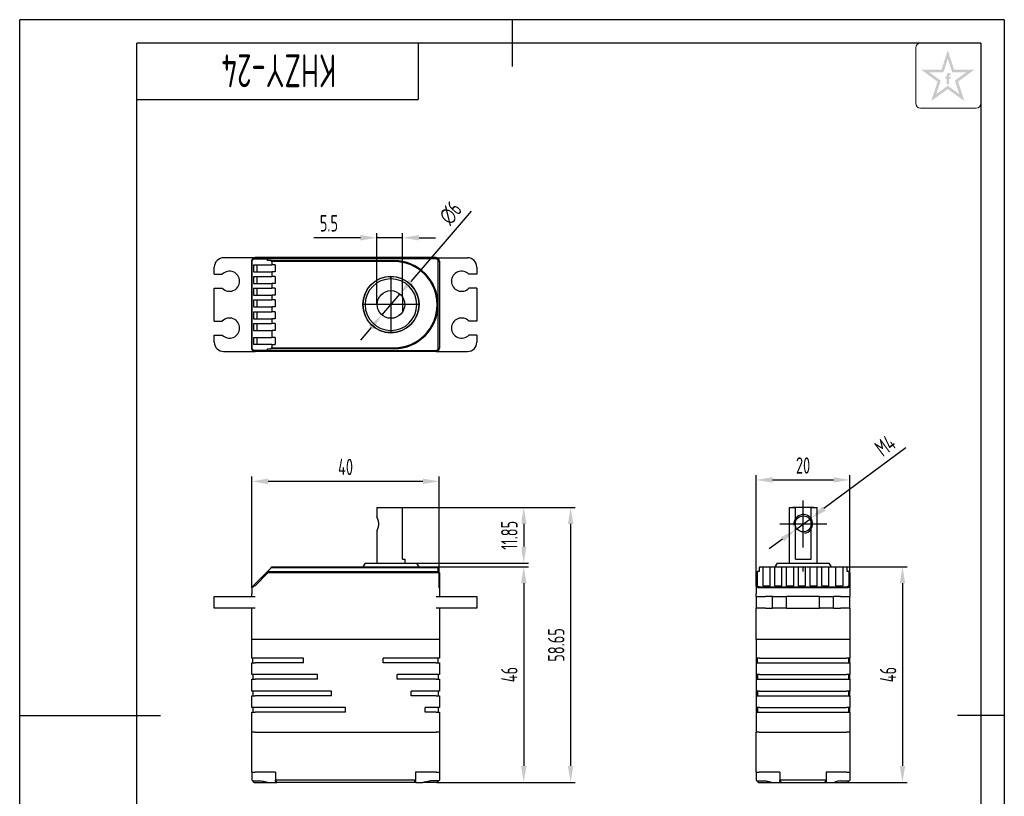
# Model space of a CAD drawing. Header units: inches. Extents: x -26 to 675, y -5 to 292.
# Tile 3 of 4: x -25 to 185, y 126 to 292. Entities that reach past the tile are written whole.
import ezdxf
from ezdxf.enums import TextEntityAlignment as Align

# ---------------------------------------------------------------- set-up
doc = ezdxf.new("R2010")
doc.units = ezdxf.units.IN
doc.header["$MEASUREMENT"] = 0
doc.linetypes.add('CENTER2', pattern=[28.575, 19.05, -3.175, 3.175, -3.175])
for name, color, linetype in [('1轮廓实线层', 7, 'Continuous'), ('2细线层', 4, 'Continuous'), ('3中心线层', 1, 'CENTER2'), ('6文字层', 3, 'Continuous'), ('7标注层', 4, 'Continuous'), ('图框层', 7, 'Continuous')]:
    doc.layers.add(name, color=color, linetype=linetype)
doc.styles.add('PC_TEXTSTYLE', font='ISOCP.SHX', dxfattribs={"width": 0.707, "bigfont": 'GBCBIG.SHX'})
doc.dimstyles.new('GB_DIAMETER', dxfattribs={"dimtxt": 3.5, "dimasz": 3.5, "dimexe": 1, "dimexo": 0, "dimgap": 1.5, "dimtad": 1, "dimjust": 4, "dimdsep": 46, "dimtxsty": 'PC_TEXTSTYLE', "dimcen": 0, "dimclrd": 256, "dimclrt": 3, "dimadec": 0, "dimazin": 2, "dimtp": 0.1, "dimtm": 0.1, "dimtfac": 0.71, "dimtdec": 3, "dimtmove": 0, "dimatfit": 2, "dimfxl": 1, "dimtfill": 1, "dimarcsym": 0})
doc.dimstyles.new('GB_LINEAR', dxfattribs={"dimtxt": 3.5, "dimasz": 3.5, "dimexe": 1, "dimexo": 0, "dimgap": 1.5, "dimtad": 1, "dimdsep": 46, "dimtxsty": 'PC_TEXTSTYLE', "dimcen": 0, "dimclrd": 256, "dimclrt": 3, "dimadec": 0, "dimazin": 2, "dimtp": 0.1, "dimtm": 0.1, "dimtfac": 0.71, "dimtdec": 3, "dimtmove": 0, "dimatfit": 3, "dimfxl": 1, "dimtfill": 1, "dimarcsym": 0})

# ---------------------------------------------------------------- blocks, each defined once
blk = doc.blocks.new('ZwmFrameMain_A4^_^无分区图框^_^portrait')
at = {"layer": '1轮廓实线层'}
for p, q in [((80, 292), (80, 282)), ((0, 0), (0, 287)), ((180, 287), (0, 287)), ((180, 287), (180, 0)), ((-25, 143.5), (5, 143.5)), ((185, 143.5), (175, 143.5)), ((80, -5), (80, 5)), ((0, 0), (180, 0))]:
    blk.add_line(p, q, dxfattribs=at)
at = {"layer": '2细线层'}
for p, q in [((-25, -5), (-25, 292)), ((185, 292), (-25, 292)), ((185, 292), (185, -5)), ((-25, -5), (185, -5))]:
    blk.add_line(p, q, dxfattribs=at)
blk = doc.blocks.new('ZwmFrameMain_图样代号')
at = {"layer": '2细线层', "linetype": 'Continuous'}
for p in [(60, 0), (0, -12)]:
    blk.add_line(p, (60, -12), dxfattribs=at)
at = {"layer": '6文字层', "style": 'PC_TEXTSTYLE', "width": 2.827942}
blk.add_attdef('图样代号', text='', height=7, rotation=180, dxfattribs=at).set_placement((58.24, -2.4), (2.35, -2.4), align=Align.FIT)
blk = doc.blocks.new('*D9')
at = {"layer": '7标注层', "color": 0, "lineweight": -2}
for p, q in [((64.02, 175.26), (83.5, 175.26)), ((64.02, 129.26), (83.5, 129.26))]:
    blk.add_line(p, q, dxfattribs=at)
at = {"layer": '7标注层', "lineweight": -2}
blk.add_line((82.5, 171.76), (82.5, 132.76), dxfattribs=at)
at = {"layer": '7标注层'}
for points in [[(83.09, 171.76), (81.92, 171.76), (82.5, 175.26)], [(81.92, 132.76), (83.09, 132.76), (82.5, 129.26)]]:
    blk.add_solid(points, dxfattribs=at)
at = {"layer": 'Defpoints', "color": 0}
for p in [(64.02, 175.26), (64.02, 129.26), (82.5, 129.26)]:
    blk.add_point(p, dxfattribs=at)
at = {"layer": '7标注层', "color": 3, "insert": (79.43, 152.26), "char_height": 3.5, "attachment_point": 5, "rotation": 90, "style": 'PC_TEXTSTYLE', "bg_fill": 3, "box_fill_scale": 1.25, "bg_fill_color": 257, "bg_fill_transparency": 0}
blk.add_mtext('46', dxfattribs=at)
blk = doc.blocks.new('*D10')
at = {"layer": '7标注层', "color": 0, "lineweight": -2}
for p, q in [((24.5, 170.77), (24.5, 194.5)), ((64.5, 170.77), (64.5, 194.5))]:
    blk.add_line(p, q, dxfattribs=at)
at = {"layer": '7标注层', "lineweight": -2}
blk.add_line((28, 193.5), (61, 193.5), dxfattribs=at)
at = {"layer": '7标注层'}
for points in [[(28, 194.08), (28, 192.91), (24.5, 193.5)], [(61, 192.91), (61, 194.08), (64.5, 193.5)]]:
    blk.add_solid(points, dxfattribs=at)
at = {"layer": 'Defpoints', "color": 0}
for p in [(64.5, 193.5), (24.5, 170.77), (64.5, 170.77)]:
    blk.add_point(p, dxfattribs=at)
at = {"layer": '7标注层', "color": 3, "insert": (44.5, 196.57), "char_height": 3.5, "attachment_point": 5, "style": 'PC_TEXTSTYLE', "bg_fill": 3, "box_fill_scale": 1.25, "bg_fill_color": 257, "bg_fill_transparency": 0}
blk.add_mtext('40', dxfattribs=at)
blk = doc.blocks.new('*D11')
at = {"layer": '7标注层', "color": 0, "lineweight": -2}
for p, q in [((56.18, 187.91), (93.5, 187.91)), ((64, 129.26), (93.5, 129.26))]:
    blk.add_line(p, q, dxfattribs=at)
at = {"layer": '7标注层', "lineweight": -2}
blk.add_line((92.5, 184.41), (92.5, 132.76), dxfattribs=at)
at = {"layer": '7标注层'}
for points in [[(93.09, 184.41), (91.92, 184.41), (92.5, 187.91)], [(91.92, 132.76), (93.09, 132.76), (92.5, 129.26)]]:
    blk.add_solid(points, dxfattribs=at)
at = {"layer": 'Defpoints', "color": 0}
for p in [(56.18, 187.91), (64, 129.26), (92.5, 129.26)]:
    blk.add_point(p, dxfattribs=at)
at = {"layer": '7标注层', "color": 3, "insert": (89.43, 158.58), "char_height": 3.5, "attachment_point": 5, "rotation": 90, "style": 'PC_TEXTSTYLE', "bg_fill": 3, "box_fill_scale": 1.25, "bg_fill_color": 257, "bg_fill_transparency": 0}
blk.add_mtext('58.65', dxfattribs=at)
blk = doc.blocks.new('*D12')
at = {"layer": '7标注层', "color": 0, "lineweight": -2}
for p, q in [((132.08, 174.01), (132.08, 194.8)), ((152.08, 174.01), (152.08, 194.8))]:
    blk.add_line(p, q, dxfattribs=at)
at = {"layer": '7标注层', "lineweight": -2}
blk.add_line((135.58, 193.8), (148.58, 193.8), dxfattribs=at)
at = {"layer": '7标注层'}
for points in [[(135.58, 194.39), (135.58, 193.22), (132.08, 193.8)], [(148.58, 193.22), (148.58, 194.39), (152.08, 193.8)]]:
    blk.add_solid(points, dxfattribs=at)
at = {"layer": 'Defpoints', "color": 0}
for p in [(152.08, 193.8), (132.08, 174.01), (152.08, 174.01)]:
    blk.add_point(p, dxfattribs=at)
at = {"layer": '7标注层', "color": 3, "insert": (142.08, 196.88), "char_height": 3.5, "attachment_point": 5, "style": 'PC_TEXTSTYLE', "bg_fill": 3, "box_fill_scale": 1.25, "bg_fill_color": 257, "bg_fill_transparency": 0}
blk.add_mtext('20', dxfattribs=at)
blk = doc.blocks.new('*D13')
at = {"layer": '7标注层', "color": 0, "lineweight": -2}
for p, q in [((151.28, 175.26), (164.28, 175.26)), ((151.54, 129.26), (164.28, 129.26))]:
    blk.add_line(p, q, dxfattribs=at)
at = {"layer": '7标注层', "lineweight": -2}
blk.add_line((163.28, 171.76), (163.28, 132.76), dxfattribs=at)
at = {"layer": '7标注层'}
for points in [[(163.86, 171.76), (162.7, 171.76), (163.28, 175.26)], [(162.7, 132.76), (163.86, 132.76), (163.28, 129.26)]]:
    blk.add_solid(points, dxfattribs=at)
at = {"layer": 'Defpoints', "color": 0}
for p in [(151.28, 175.26), (151.54, 129.26), (163.28, 129.26)]:
    blk.add_point(p, dxfattribs=at)
at = {"layer": '7标注层', "color": 3, "insert": (160.21, 152.26), "char_height": 3.5, "attachment_point": 5, "rotation": 90, "style": 'PC_TEXTSTYLE', "bg_fill": 3, "box_fill_scale": 1.25, "bg_fill_color": 257, "bg_fill_transparency": 0}
blk.add_mtext('46', dxfattribs=at)
blk = doc.blocks.new('*D17')
at = {"layer": '7标注层', "color": 0, "lineweight": -2}
for p, q in [((51.18, 231.23), (51.18, 246.47)), ((56.68, 232.8), (56.68, 246.47))]:
    blk.add_line(p, q, dxfattribs=at)
at = {"layer": '7标注层', "lineweight": -2}
for p, q in [((47.68, 245.47), (37.71, 245.47)), ((56.68, 245.47), (51.18, 245.47)), ((60.18, 245.47), (63.68, 245.47))]:
    blk.add_line(p, q, dxfattribs=at)
at = {"layer": '7标注层'}
for points in [[(47.68, 244.89), (47.68, 246.05), (51.18, 245.47)], [(60.18, 246.05), (60.18, 244.89), (56.68, 245.47)]]:
    blk.add_solid(points, dxfattribs=at)
at = {"layer": 'Defpoints', "color": 0}
for p in [(51.18, 245.47), (51.18, 231.23), (56.68, 232.8)]:
    blk.add_point(p, dxfattribs=at)
at = {"layer": '7标注层', "color": 3, "insert": (40.95, 248.55), "char_height": 3.5, "attachment_point": 5, "style": 'PC_TEXTSTYLE', "bg_fill": 3, "box_fill_scale": 1.25, "bg_fill_color": 257, "bg_fill_transparency": 0}
blk.add_mtext('5.5', dxfattribs=at)
blk = doc.blocks.new('*D18')
at = {"layer": '7标注层', "lineweight": -2}
for p, q in [((71.26, 251.11), (58.41, 236.16)), ((52.22, 228.96), (56.13, 233.51)), ((49.94, 226.3), (47.66, 223.65))]:
    blk.add_line(p, q, dxfattribs=at)
at = {"layer": '7标注层'}
for points in [[(57.97, 236.54), (58.86, 235.78), (56.13, 233.51)], [(50.38, 225.92), (49.5, 226.68), (52.22, 228.96)]]:
    blk.add_solid(points, dxfattribs=at)
at = {"layer": 'Defpoints', "color": 0}
for p in [(56.13, 233.51), (52.22, 228.96)]:
    blk.add_point(p, dxfattribs=at)
at = {"layer": '7标注层', "color": 3, "insert": (66.9, 250.76), "char_height": 3.5, "attachment_point": 5, "rotation": 49.3306, "style": 'PC_TEXTSTYLE', "bg_fill": 3, "box_fill_scale": 1.25, "bg_fill_color": 257, "bg_fill_transparency": 0}
blk.add_mtext('∅6', dxfattribs=at)
blk = doc.blocks.new('*D19')
at = {"layer": '7标注层', "lineweight": -2}
for p, q in [((164.03, 200.61), (146.54, 187.68)), ((140.51, 183.22), (143.73, 185.6)), ((137.7, 181.14), (134.88, 179.06))]:
    blk.add_line(p, q, dxfattribs=at)
at = {"layer": '7标注层'}
for points in [[(146.2, 188.15), (146.89, 187.21), (143.73, 185.6)], [(138.05, 180.67), (137.35, 181.61), (140.51, 183.22)]]:
    blk.add_solid(points, dxfattribs=at)
at = {"layer": 'Defpoints', "color": 0}
for p in [(143.73, 185.6), (140.51, 183.22)]:
    blk.add_point(p, dxfattribs=at)
at = {"layer": '7标注层', "color": 3, "insert": (159.6, 201.16), "char_height": 3.5, "attachment_point": 5, "rotation": 36.476, "style": 'PC_TEXTSTYLE', "bg_fill": 3, "box_fill_scale": 1.25, "bg_fill_color": 257, "bg_fill_transparency": 0}
blk.add_mtext('M4', dxfattribs=at)
blk = doc.blocks.new('*D20')
at = {"layer": '7标注层', "color": 0, "lineweight": -2}
for p, q in [((56.18, 187.91), (83.5, 187.91)), ((57.18, 176.06), (83.5, 176.06))]:
    blk.add_line(p, q, dxfattribs=at)
at = {"layer": '7标注层', "lineweight": -2}
blk.add_line((82.5, 184.41), (82.5, 179.56), dxfattribs=at)
at = {"layer": '7标注层'}
for points in [[(83.09, 184.41), (81.92, 184.41), (82.5, 187.91)], [(81.92, 179.56), (83.09, 179.56), (82.5, 176.06)]]:
    blk.add_solid(points, dxfattribs=at)
at = {"layer": 'Defpoints', "color": 0}
for p in [(56.18, 187.91), (57.18, 176.06), (82.5, 176.06)]:
    blk.add_point(p, dxfattribs=at)
at = {"layer": '7标注层', "color": 3, "insert": (79.43, 181.98), "char_height": 3.5, "attachment_point": 5, "rotation": 90, "style": 'PC_TEXTSTYLE', "bg_fill": 3, "box_fill_scale": 1.25, "bg_fill_color": 257, "bg_fill_transparency": 0}
blk.add_mtext('11.85', dxfattribs=at)

msp = doc.modelspace()

# ---------------------------------------------------------------- hatches: boundary and pattern name
at = {"layer": '6文字层', "lineweight": 5}
h = msp.add_hatch(color=2, dxfattribs=at)
edge = h.paths.add_edge_path(flags=0)
edge.add_line((173.172, 279.419), (173.567, 279.419))
edge.add_line((173.567, 279.419), (173.567, 279.845))
edge.add_line((173.567, 279.845), (173.176, 279.845))
edge.add_line((173.176, 279.845), (173.176, 280.053))
edge.add_spline(control_points=[(173.176, 280.053), (173.176, 280.078), (173.175, 280.174), (173.364, 280.144), (173.482, 280.127), (173.549, 280.11), (173.577, 280.102)], knot_values=[0, 0, 0, 0, 1.4943482, 5.8188355, 8.4876202, 10.3632598, 10.3632598, 10.3632598, 10.3632598], degree=3, periodic=0)
edge.add_line((173.577, 280.102), (173.577, 280.539))
edge.add_spline(control_points=[(173.577, 280.539), (173.505, 280.556), (173.332, 280.597), (173.084, 280.618), (172.855, 280.514), (172.739, 280.37), (172.72, 280.26), (172.714, 280.229)], knot_values=[0, 0, 0, 0, 4.9341397, 11.9452686, 16.0265909, 21.3569295, 23.4510995, 23.4510995, 23.4510995, 23.4510995], degree=3, periodic=0)
edge.add_line((172.714, 280.229), (172.714, 279.845))
edge.add_line((172.714, 279.845), (172.428, 279.845))
edge.add_line((172.428, 279.845), (172.428, 279.419))
edge.add_line((172.428, 279.419), (172.717, 279.419))
edge.add_line((172.717, 279.419), (172.717, 278.229))
edge.add_line((172.717, 278.229), (173.172, 278.229))
edge.add_line((173.172, 278.229), (173.172, 279.419))
h.paths.add_polyline_path([(178.628, 281.333), (174.288, 281.333), (172.948, 285.473), (171.608, 281.333), (167.268, 281.333), (170.762, 278.785), (169.422, 274.656), (172.948, 277.181), (176.474, 274.656), (175.134, 278.785)])
h.paths.add_polyline_path([(174.461, 278.997), (175.394, 276.124), (172.948, 277.914), (170.502, 276.124), (171.434, 278.997), (168.981, 280.786), (172.012, 280.786), (172.948, 283.673), (173.883, 280.786), (176.915, 280.786)], flags=16)

# ---------------------------------------------------------------- linework, layer by layer
at = {"color": 7, "linetype": 'Continuous', "lineweight": 25}
for p, q in [((25.203, 241.195), (18.503, 241.195)), ((24.503, 240.495), (24.574, 240.495)), ((24.503, 221.895), (24.503, 240.495)), ((24.574, 221.895), (24.574, 240.495)), ((24.846, 239.695), (28.803, 239.695)), ((24.846, 239.695), (24.846, 238.195)), ((25.203, 241.195), (25.024, 240.945)), ((25.024, 240.945), (27.822, 240.945)), ((63.803, 241.235), (25.203, 241.235)), ((25.203, 241.195), (27.927, 241.195)), ((25.553, 239.695), (25.553, 238.195)), ((27.822, 240.945), (27.927, 241.195)), ((27.822, 240.595), (27.822, 240.945)), ((63.803, 240.945), (27.822, 240.945)), ((28.607, 240.595), (27.822, 240.595)), ((27.927, 241.195), (63.803, 241.195)), ((28.803, 240.395), (28.607, 240.595)), ((28.607, 240.595), (54.818, 240.595)), ((28.803, 240.395), (28.803, 239.695)), ((54.818, 240.395), (28.803, 240.395)), ((29.503, 239.695), (28.803, 239.695)), ((29.503, 239.695), (29.503, 238.195)), ((54.818, 240.395), (54.818, 240.595)), ((63.803, 240.945), (63.803, 241.195)), ((63.803, 241.195), (70.503, 241.195)), ((64.253, 221.895), (64.253, 240.495)), ((64.253, 240.495), (64.503, 240.495)), ((64.503, 240.495), (64.503, 221.895)), ((16.503, 237.695), (16.503, 239.195)), ((16.503, 237.695), (18.213, 237.695)), ((24.846, 238.195), (28.803, 238.195)), ((28.803, 238.195), (28.803, 237.195)), ((29.503, 238.195), (28.803, 238.195)), ((72.503, 237.695), (70.793, 237.695)), ((72.503, 239.195), (72.503, 237.695)), ((24.846, 237.195), (28.803, 237.195)), ((24.846, 237.195), (24.846, 235.695)), ((24.846, 235.695), (28.803, 235.695)), ((25.553, 237.195), (25.553, 235.695)), ((29.503, 237.195), (28.803, 237.195)), ((28.803, 235.695), (28.803, 234.695)), ((29.503, 235.695), (28.803, 235.695)), ((29.503, 237.195), (29.503, 235.695)), ((54.178, 236.695), (54.178, 237.195)), ((16.503, 227.695), (16.503, 234.695)), ((16.503, 234.695), (18.213, 234.695)), ((24.846, 234.695), (28.803, 234.695)), ((24.846, 234.695), (24.846, 233.195)), ((24.846, 233.195), (28.803, 233.195)), ((25.553, 234.695), (25.553, 233.195)), ((29.503, 234.695), (28.803, 234.695)), ((28.803, 233.195), (28.803, 232.195)), ((29.503, 233.195), (28.803, 233.195)), ((29.503, 234.695), (29.503, 233.195)), ((72.503, 234.695), (70.793, 234.695)), ((72.503, 234.695), (72.503, 227.695)), ((24.846, 232.195), (28.803, 232.195)), ((24.846, 232.195), (24.846, 230.695)), ((25.553, 232.195), (25.553, 230.695)), ((29.503, 232.195), (28.803, 232.195)), ((29.503, 232.195), (29.503, 230.695)), ((56.678, 232.797), (56.678, 229.672)), ((64.018, 231.195), (64.218, 231.195)), ((24.846, 230.695), (28.803, 230.695)), ((24.846, 229.695), (28.803, 229.695)), ((24.846, 229.695), (24.846, 228.195)), ((25.553, 229.695), (25.553, 228.195)), ((28.803, 230.695), (28.803, 229.695)), ((29.503, 230.695), (28.803, 230.695)), ((29.503, 229.695), (28.803, 229.695)), ((29.503, 229.695), (29.503, 228.195)), ((16.503, 227.695), (18.213, 227.695)), ((24.846, 228.195), (28.803, 228.195)), ((24.846, 227.195), (28.803, 227.195)), ((24.846, 227.195), (24.846, 225.695)), ((25.553, 227.195), (25.553, 225.695)), ((28.803, 228.195), (28.803, 227.195)), ((29.503, 228.195), (28.803, 228.195)), ((29.503, 227.195), (28.803, 227.195)), ((29.503, 227.195), (29.503, 225.695)), ((72.503, 227.695), (70.793, 227.695)), ((24.846, 225.695), (28.803, 225.695)), ((28.803, 225.695), (28.803, 224.195)), ((29.503, 225.695), (28.803, 225.695)), ((54.178, 225.695), (54.178, 225.195)), ((16.503, 223.195), (16.503, 224.695)), ((16.503, 224.695), (18.213, 224.695)), ((24.846, 224.195), (28.803, 224.195)), ((24.846, 224.195), (24.846, 222.695)), ((28.803, 222.695), (24.846, 222.695)), ((25.553, 224.195), (25.553, 222.695)), ((29.503, 224.195), (28.803, 224.195)), ((28.803, 222.695), (28.803, 221.995)), ((28.803, 222.695), (29.503, 222.695)), ((29.503, 224.195), (29.503, 222.695)), ((72.503, 224.695), (70.793, 224.695)), ((72.503, 224.695), (72.503, 223.195)), ((18.503, 221.195), (25.203, 221.195)), ((24.503, 221.895), (24.574, 221.895)), ((27.822, 221.445), (25.024, 221.445)), ((25.203, 221.195), (25.024, 221.445)), ((27.927, 221.195), (25.203, 221.195)), ((27.822, 221.795), (28.607, 221.795)), ((27.822, 221.445), (27.822, 221.795)), ((27.822, 221.445), (63.803, 221.445)), ((27.927, 221.195), (27.822, 221.445)), ((63.803, 221.195), (27.927, 221.195)), ((28.607, 221.795), (28.803, 221.995)), ((54.818, 221.795), (28.607, 221.795)), ((28.803, 221.995), (54.818, 221.995)), ((54.818, 221.995), (54.818, 221.795)), ((63.803, 221.445), (63.803, 221.195)), ((63.803, 221.195), (70.503, 221.195)), ((64.253, 221.895), (64.503, 221.895)), ((27.822, 174.257), (28.607, 175.057)), ((28.607, 175.057), (28.803, 175.257)), ((54.818, 175.057), (28.607, 175.057)), ((28.803, 175.257), (54.818, 175.257)), ((48.678, 176.057), (48.178, 175.257)), ((48.678, 176.057), (54.178, 176.057)), ((54.178, 176.057), (59.678, 176.057)), ((54.818, 175.257), (64.018, 175.257)), ((64.218, 175.057), (54.818, 175.057)), ((60.178, 175.257), (59.678, 176.057)), ((64.018, 175.257), (64.218, 175.057)), ((64.218, 174.257), (64.218, 175.057)), ((132.881, 175.257), (132.681, 175.057)), ((132.681, 175.057), (132.681, 174.257)), ((132.881, 175.257), (133.581, 175.257)), ((133.581, 171.221), (133.581, 175.257)), ((133.581, 175.257), (135.081, 175.257)), ((135.081, 171.221), (135.081, 175.257)), ((135.081, 175.257), (136.081, 175.257)), ((136.581, 176.057), (136.081, 175.257)), ((136.081, 171.221), (136.081, 175.257)), ((136.081, 175.257), (137.581, 175.257)), ((136.581, 176.057), (147.581, 176.057)), ((137.581, 171.221), (137.581, 175.257)), ((137.581, 175.257), (138.581, 175.257)), ((138.581, 171.221), (138.581, 175.257)), ((138.581, 175.257), (140.081, 175.257)), ((140.081, 171.221), (140.081, 175.257)), ((140.081, 175.257), (141.081, 175.257)), ((141.081, 171.221), (141.081, 175.257)), ((141.081, 175.257), (142.581, 175.257)), ((142.581, 171.221), (142.581, 175.257)), ((142.581, 175.257), (143.581, 175.257)), ((143.581, 171.221), (143.581, 175.257)), ((143.581, 175.257), (145.081, 175.257)), ((145.081, 171.221), (145.081, 175.257)), ((145.081, 175.257), (146.081, 175.257)), ((146.081, 171.221), (146.081, 175.257)), ((146.081, 175.257), (147.581, 175.257)), ((147.581, 176.057), (148.081, 175.257)), ((147.581, 171.221), (147.581, 175.257)), ((147.581, 175.257), (149.081, 175.257)), ((149.081, 171.221), (149.081, 175.257)), ((149.081, 175.257), (150.581, 175.257)), ((150.581, 175.257), (150.581, 171.221)), ((150.581, 175.257), (151.281, 175.257)), ((151.481, 175.057), (151.281, 175.257)), ((151.481, 174.257), (151.481, 175.057)), ((27.822, 174.257), (25.024, 171.403)), ((27.927, 174.007), (25.203, 171.228)), ((27.927, 174.007), (27.822, 174.257)), ((27.822, 174.257), (63.803, 174.257)), ((63.803, 174.007), (27.927, 174.007)), ((63.803, 174.257), (64.253, 174.257)), ((64.503, 174.007), (63.803, 174.007)), ((64.253, 174.257), (64.503, 174.007)), ((64.503, 174.007), (64.503, 168.957)), ((132.331, 174.257), (132.081, 174.007)), ((132.081, 171.228), (132.081, 174.007)), ((132.331, 171.403), (132.331, 174.257)), ((132.681, 174.257), (132.331, 174.257)), ((151.831, 174.257), (151.481, 174.257)), ((151.831, 174.257), (151.831, 171.403)), ((152.081, 174.007), (151.831, 174.257)), ((152.081, 174.007), (152.081, 171.228)), ((24.503, 170.769), (24.574, 170.944)), ((24.503, 170.769), (24.503, 169.457)), ((25.203, 171.228), (25.024, 171.403)), ((132.081, 171.228), (132.331, 171.403)), ((132.081, 171.228), (132.081, 169.457)), ((151.381, 170.944), (132.781, 170.944)), ((151.381, 170.769), (132.781, 170.769)), ((133.581, 171.228), (135.081, 171.228)), ((133.581, 171.221), (135.081, 171.221)), ((136.081, 171.228), (137.581, 171.228)), ((136.081, 171.221), (137.581, 171.221)), ((138.581, 171.228), (140.081, 171.228)), ((138.581, 171.221), (140.081, 171.221)), ((141.081, 171.228), (142.581, 171.228)), ((141.081, 171.221), (142.581, 171.221)), ((143.581, 171.228), (145.081, 171.228)), ((143.581, 171.221), (145.081, 171.221)), ((146.081, 171.228), (147.581, 171.228)), ((146.081, 171.221), (147.581, 171.221)), ((149.081, 171.228), (150.581, 171.228)), ((149.081, 171.221), (150.581, 171.221)), ((152.081, 171.228), (151.831, 171.403)), ((152.081, 171.228), (152.081, 169.457)), ((16.503, 166.457), (16.503, 168.957)), ((16.503, 168.957), (18.503, 168.957)), ((18.503, 168.957), (25.203, 168.957)), ((24.503, 168.957), (24.503, 169.457)), ((63.803, 168.957), (70.503, 168.957)), ((70.503, 168.957), (72.503, 168.957)), ((72.503, 168.957), (72.503, 166.457)), ((132.081, 168.957), (132.081, 169.457)), ((132.081, 168.957), (132.081, 166.457)), ((132.081, 168.957), (134.081, 168.957)), ((135.581, 168.957), (134.081, 168.957)), ((135.581, 166.457), (135.581, 168.957)), ((135.581, 168.957), (137.081, 168.957)), ((137.081, 168.957), (138.581, 168.957)), ((138.581, 166.457), (138.581, 168.957)), ((145.581, 168.957), (138.581, 168.957)), ((145.581, 166.457), (145.581, 168.957)), ((145.581, 168.957), (147.081, 168.957)), ((147.081, 168.957), (148.581, 168.957)), ((148.581, 166.457), (148.581, 168.957)), ((150.081, 168.957), (148.581, 168.957)), ((150.081, 168.957), (152.081, 168.957)), ((152.081, 169.457), (152.081, 168.957)), ((152.081, 166.457), (152.081, 168.957)), ((18.503, 166.457), (16.503, 166.457)), ((25.203, 166.457), (18.503, 166.457)), ((24.503, 159.757), (24.503, 166.457)), ((70.503, 166.457), (63.803, 166.457)), ((64.503, 166.457), (64.503, 159.757)), ((72.503, 166.457), (70.503, 166.457)), ((134.081, 166.457), (132.081, 166.457)), ((132.081, 159.757), (132.081, 166.457)), ((134.081, 166.457), (135.581, 166.457)), ((137.081, 166.457), (135.581, 166.457)), ((138.581, 166.457), (137.081, 166.457)), ((138.581, 166.457), (145.581, 166.457)), ((147.081, 166.457), (145.581, 166.457)), ((148.581, 166.457), (147.081, 166.457)), ((148.581, 166.457), (150.081, 166.457)), ((152.081, 166.457), (150.081, 166.457)), ((152.081, 166.457), (152.081, 159.757)), ((25.203, 159.757), (24.503, 159.757)), ((24.503, 155.757), (24.503, 159.757)), ((63.803, 159.757), (25.203, 159.757)), ((64.503, 159.757), (63.803, 159.757)), ((64.503, 159.757), (64.503, 155.757)), ((132.781, 159.757), (132.081, 159.757)), ((132.121, 155.757), (132.121, 159.757)), ((151.381, 159.757), (132.781, 159.757)), ((151.341, 159.757), (132.821, 159.757)), ((152.081, 159.757), (151.381, 159.757)), ((152.041, 159.757), (152.041, 155.757)), ((25.203, 155.757), (24.503, 155.757)), ((24.753, 154.757), (24.753, 155.757)), ((35.503, 155.757), (25.203, 155.757)), ((35.503, 154.757), (35.503, 155.757)), ((63.803, 155.757), (52.503, 155.757)), ((52.503, 154.757), (52.503, 155.757)), ((64.503, 155.757), (63.803, 155.757)), ((64.253, 154.757), (64.253, 155.757)), ((132.821, 155.757), (132.121, 155.757)), ((132.121, 154.757), (132.121, 155.757)), ((132.371, 154.757), (132.371, 155.757)), ((132.821, 155.757), (151.341, 155.757)), ((152.041, 155.757), (151.341, 155.757)), ((151.791, 155.757), (151.791, 154.757)), ((152.041, 154.757), (152.041, 155.757)), ((24.503, 152.257), (24.503, 154.757)), ((24.503, 154.757), (25.203, 154.757)), ((35.503, 154.757), (25.203, 154.757)), ((63.803, 154.757), (52.503, 154.757)), ((63.803, 154.757), (64.503, 154.757)), ((64.503, 154.757), (64.503, 152.257)), ((132.121, 152.257), (132.121, 154.757)), ((132.121, 154.757), (132.821, 154.757)), ((132.821, 154.757), (151.341, 154.757)), ((151.341, 154.757), (152.041, 154.757)), ((152.041, 154.757), (152.041, 152.257)), ((25.203, 152.257), (24.503, 152.257)), ((24.503, 148.757), (24.503, 151.257)), ((24.503, 151.257), (25.203, 151.257)), ((24.753, 152.257), (24.753, 151.257)), ((38.503, 152.257), (25.203, 152.257)), ((38.503, 151.257), (25.203, 151.257)), ((38.503, 151.257), (38.503, 152.257)), ((63.803, 152.257), (55.503, 152.257)), ((55.503, 151.257), (55.503, 152.257)), ((63.803, 151.257), (55.503, 151.257)), ((64.503, 152.257), (63.803, 152.257)), ((63.803, 151.257), (64.503, 151.257)), ((64.253, 152.257), (64.253, 151.257)), ((64.503, 151.257), (64.503, 148.757)), ((132.821, 152.257), (132.121, 152.257)), ((132.121, 151.257), (132.121, 152.257)), ((132.121, 148.757), (132.121, 151.257)), ((132.121, 151.257), (132.821, 151.257)), ((132.371, 152.257), (132.371, 151.257)), ((132.821, 152.257), (151.341, 152.257)), ((132.821, 151.257), (151.341, 151.257)), ((152.041, 152.257), (151.341, 152.257)), ((151.341, 151.257), (152.041, 151.257)), ((151.791, 152.257), (151.791, 151.257)), ((152.041, 151.257), (152.041, 152.257)), ((152.041, 151.257), (152.041, 148.757)), ((25.203, 148.757), (24.503, 148.757)), ((24.503, 145.257), (24.503, 147.757)), ((24.503, 147.757), (25.203, 147.757)), ((24.753, 148.757), (24.753, 147.757)), ((41.503, 148.757), (25.203, 148.757)), ((41.503, 147.757), (25.203, 147.757)), ((41.503, 147.757), (41.503, 148.757)), ((63.803, 148.757), (58.503, 148.757)), ((58.503, 147.757), (58.503, 148.757)), ((63.803, 147.757), (58.503, 147.757)), ((64.503, 148.757), (63.803, 148.757)), ((63.803, 147.757), (64.503, 147.757)), ((64.253, 148.757), (64.253, 147.757)), ((64.503, 147.757), (64.503, 145.257)), ((132.821, 148.757), (132.121, 148.757)), ((132.121, 147.757), (132.121, 148.757)), ((132.121, 145.257), (132.121, 147.757)), ((132.121, 147.757), (132.821, 147.757)), ((132.371, 148.757), (132.371, 147.757)), ((132.821, 148.757), (151.341, 148.757)), ((132.821, 147.757), (151.341, 147.757)), ((152.041, 148.757), (151.341, 148.757)), ((151.341, 147.757), (152.041, 147.757)), ((151.791, 148.757), (151.791, 147.757)), ((152.041, 147.757), (152.041, 148.757)), ((152.041, 147.757), (152.041, 145.257)), ((25.203, 145.257), (24.503, 145.257)), ((24.753, 145.257), (24.753, 144.257)), ((44.503, 145.257), (25.203, 145.257)), ((44.503, 144.257), (44.503, 145.257)), ((63.803, 145.257), (61.503, 145.257)), ((61.503, 144.257), (61.503, 145.257)), ((64.503, 145.257), (63.803, 145.257)), ((64.253, 145.257), (64.253, 144.257)), ((132.821, 145.257), (132.121, 145.257)), ((132.121, 144.257), (132.121, 145.257)), ((132.371, 145.257), (132.371, 144.257)), ((132.821, 145.257), (151.341, 145.257)), ((152.041, 145.257), (151.341, 145.257)), ((151.791, 145.257), (151.791, 144.257)), ((152.041, 144.257), (152.041, 145.257)), ((24.503, 139.957), (24.503, 144.257)), ((24.503, 144.257), (25.203, 144.257)), ((44.503, 144.257), (25.203, 144.257)), ((63.803, 144.257), (61.503, 144.257)), ((63.803, 144.257), (64.503, 144.257)), ((64.503, 144.257), (64.503, 139.957)), ((132.121, 139.957), (132.121, 144.257)), ((132.121, 144.257), (132.821, 144.257)), ((132.821, 144.257), (151.341, 144.257)), ((151.341, 144.257), (152.041, 144.257)), ((152.041, 144.257), (152.041, 139.957)), ((24.503, 131.457), (24.503, 139.957)), ((25.203, 139.957), (24.503, 139.957)), ((25.203, 139.957), (63.803, 139.957)), ((64.503, 139.957), (63.803, 139.957)), ((64.503, 139.957), (64.503, 131.457)), ((132.041, 131.457), (132.041, 139.957)), ((132.741, 139.957), (132.041, 139.957)), ((132.741, 139.957), (151.341, 139.957)), ((132.821, 139.957), (151.341, 139.957)), ((152.041, 139.957), (151.341, 139.957)), ((152.041, 139.957), (152.041, 131.457)), ((24.503, 131.457), (25.203, 131.457)), ((24.503, 131.457), (24.503, 129.757)), ((29.553, 131.457), (25.203, 131.457)), ((29.553, 131.457), (29.553, 129.757)), ((63.803, 131.457), (59.453, 131.457)), ((59.453, 131.457), (59.453, 129.757)), ((63.803, 131.457), (64.503, 131.457)), ((64.503, 131.457), (64.503, 129.757)), ((132.041, 131.457), (132.741, 131.457)), ((132.041, 131.457), (132.041, 129.757)), ((137.091, 131.457), (132.741, 131.457)), ((137.091, 131.457), (137.091, 129.757)), ((151.341, 131.457), (146.991, 131.457)), ((146.991, 131.457), (146.991, 129.757)), ((151.341, 131.457), (152.041, 131.457)), ((152.041, 131.457), (152.041, 129.757)), ((24.703, 129.557), (24.503, 129.757)), ((24.703, 129.557), (26.503, 129.557)), ((25.003, 129.257), (24.703, 129.557)), ((25.003, 129.257), (26.503, 129.257)), ((27.553, 129.381), (27.991, 129.257)), ((27.991, 129.257), (29.504, 129.257)), ((29.504, 129.257), (29.553, 129.381)), ((29.553, 129.557), (29.553, 129.757)), ((59.453, 129.757), (29.553, 129.757)), ((29.553, 129.557), (29.853, 129.257)), ((59.153, 129.257), (29.853, 129.257)), ((59.153, 129.257), (59.453, 129.557)), ((59.501, 129.257), (59.153, 129.257)), ((59.453, 129.557), (59.453, 129.757)), ((59.501, 129.257), (59.453, 129.381)), ((59.501, 129.257), (61.015, 129.257)), ((61.453, 129.381), (61.015, 129.257)), ((64.303, 129.557), (62.503, 129.557)), ((64.003, 129.257), (62.503, 129.257)), ((64.303, 129.557), (64.003, 129.257)), ((64.303, 129.557), (64.503, 129.757)), ((132.241, 129.557), (132.041, 129.757)), ((132.241, 129.557), (134.041, 129.557)), ((132.541, 129.257), (132.241, 129.557)), ((132.541, 129.257), (134.041, 129.257)), ((135.091, 129.381), (135.529, 129.257)), ((135.529, 129.257), (137.043, 129.257)), ((137.043, 129.257), (137.091, 129.381)), ((137.091, 129.557), (137.091, 129.757)), ((146.991, 129.757), (137.091, 129.757)), ((137.091, 129.557), (137.391, 129.257)), ((137.391, 129.257), (146.691, 129.257)), ((146.691, 129.257), (146.991, 129.557)), ((146.991, 129.557), (146.991, 129.757)), ((146.991, 129.381), (147.04, 129.257)), ((147.04, 129.257), (148.553, 129.257)), ((148.553, 129.257), (148.991, 129.381)), ((150.041, 129.557), (151.841, 129.557)), ((150.041, 129.257), (151.541, 129.257)), ((151.841, 129.557), (151.541, 129.257)), ((151.841, 129.557), (152.041, 129.757))]:
    msp.add_line(p, q, dxfattribs=at)
at = {"color": 7, "linetype": 'Continuous', "lineweight": 25, "flags": 128}
for points in [[(24.97, 241.195), (25.066, 241.221), (25.203, 241.235)], [(63.803, 241.235), (63.939, 241.221), (64.036, 241.195)]]:
    msp.add_lwpolyline(points, dxfattribs=at)
at = {"color": 7, "linetype": 'Continuous', "lineweight": 25}
for centre, radius, start, end in [((18.503, 239.195), 2, 90, 180), ((25.203, 240.455), 0.7, 90, 180), ((54.818, 231.195), 9.4, 0, 90), ((54.818, 231.195), 9.2, 0, 90), ((63.803, 240.495), 0.7, 0, 90), ((63.803, 240.495), 0.45, 0.00002, 89.99999), ((70.503, 239.195), 2, 360, 90), ((19.753, 236.195), 2.15, 0, 135.75928), ((69.253, 236.195), 2.15, 44.24072, 315.75928), ((19.753, 236.195), 2.15, 224.24072, 0), ((54.178, 231.195), 6, 90, 270), ((54.178, 231.195), 5.5, 90, 270), ((54.178, 231.195), 6, 270, 90), ((54.178, 231.195), 5.5, 270, 90), ((54.818, 231.195), 9.2, 270, 0), ((54.818, 231.195), 9.4, 270, 0), ((19.753, 226.195), 2.15, 0, 135.75928), ((69.253, 226.195), 2.15, 44.24072, 315.75928), ((19.753, 226.195), 2.15, 224.24072, 0), ((18.503, 223.195), 2, 180, 270), ((70.503, 223.195), 2, 270, 0), ((25.203, 221.935), 0.7, 180, 270), ((63.803, 221.895), 0.45, 269.99999, 0.00002), ((63.803, 221.895), 0.7, 270, 0)]:
    msp.add_arc(centre, radius, start, end, dxfattribs=at)
for points, knots in [([(24.503, 240.495), (24.506, 240.54), (24.511, 240.635), (24.555, 240.772), (24.628, 240.903), (24.755, 241.046), (24.951, 241.169), (25.119, 241.186), (25.203, 241.195)], [0, 0, 0, 0, 0.1136413, 0.2338844, 0.362538, 0.5010815, 0.750662, 1, 1, 1, 1]), ([(24.574, 240.495), (24.576, 240.521), (24.579, 240.575), (24.601, 240.655), (24.638, 240.73), (24.712, 240.829), (24.842, 240.923), (24.961, 240.937), (25.024, 240.945)], [0, 0, 0, 0, 0.0931752, 0.185553, 0.2948475, 0.4108727, 0.6862676, 1, 1, 1, 1]), ([(25.203, 221.195), (25.149, 221.198), (25.065, 221.204), (24.903, 221.254), (24.757, 221.341), (24.634, 221.479), (24.561, 221.605), (24.512, 221.744), (24.506, 221.846), (24.503, 221.895)], [0, 0, 0, 0, 0.1590384, 0.2499824, 0.4987155, 0.6303315, 0.7489707, 0.8781574, 1, 1, 1, 1]), ([(25.024, 221.445), (24.961, 221.452), (24.842, 221.466), (24.712, 221.561), (24.638, 221.659), (24.601, 221.735), (24.579, 221.814), (24.576, 221.868), (24.574, 221.895)], [0, 0, 0, 0, 0.3138495, 0.5894118, 0.705976, 0.8144242, 0.9069695, 1, 1, 1, 1]), ([(25.203, 171.228), (25.149, 171.193), (25.065, 171.138), (24.903, 171.03), (24.757, 170.936), (24.634, 170.855), (24.561, 170.807), (24.512, 170.775), (24.506, 170.771), (24.503, 170.769)], [0, 0, 0, 0, 0.1590384, 0.2499824, 0.4987155, 0.6303315, 0.7489707, 0.8781574, 1, 1, 1, 1]), ([(25.024, 171.403), (24.961, 171.338), (24.842, 171.217), (24.712, 171.084), (24.638, 171.008), (24.601, 170.971), (24.579, 170.948), (24.576, 170.945), (24.574, 170.944)], [0, 0, 0, 0, 0.3138495, 0.5894118, 0.705976, 0.8144242, 0.9069695, 1, 1, 1, 1]), ([(132.781, 170.769), (132.735, 170.771), (132.641, 170.774), (132.503, 170.804), (132.373, 170.851), (132.229, 170.934), (132.107, 171.062), (132.09, 171.173), (132.081, 171.228)], [0, 0, 0, 0, 0.1136413, 0.2338844, 0.362538, 0.5010815, 0.750662, 1, 1, 1, 1]), ([(132.781, 170.944), (132.754, 170.945), (132.701, 170.948), (132.621, 170.971), (132.545, 171.009), (132.447, 171.084), (132.353, 171.217), (132.339, 171.338), (132.331, 171.403)], [0, 0, 0, 0, 0.09317521, 0.18555298, 0.2948475, 0.41087272, 0.68626755, 1, 1, 1, 1]), ([(151.831, 171.403), (151.824, 171.338), (151.81, 171.217), (151.715, 171.084), (151.617, 171.008), (151.541, 170.971), (151.461, 170.948), (151.408, 170.945), (151.381, 170.944)], [0, 0, 0, 0, 0.3138495, 0.5894118, 0.705976, 0.8144242, 0.9069695, 1, 1, 1, 1]), ([(152.081, 171.228), (152.078, 171.193), (152.072, 171.138), (152.021, 171.03), (151.935, 170.936), (151.797, 170.855), (151.671, 170.807), (151.531, 170.775), (151.43, 170.771), (151.381, 170.769)], [0, 0, 0, 0, 0.1590384, 0.2499824, 0.4987155, 0.6303315, 0.7489707, 0.8781574, 1, 1, 1, 1]), ([(26.503, 129.557), (26.677, 129.549), (27.033, 129.532), (27.377, 129.432), (27.553, 129.381)], [0, 0, 0, 0, 0.4864693, 1, 1, 1, 1]), ([(26.503, 129.257), (26.761, 129.257), (27.277, 129.257), (27.753, 129.257), (27.991, 129.257)], [0, 0, 0, 0, 0.4999996, 1, 1, 1, 1]), ([(29.504, 129.257), (29.605, 129.257), (29.808, 129.257), (29.838, 129.257), (29.853, 129.257)], [0, 0, 0, 0, 0.5000004, 1, 1, 1, 1]), ([(29.553, 129.557), (29.553, 129.548), (29.553, 129.532), (29.553, 129.431), (29.553, 129.381)], [0, 0, 0, 0, 0.4999997, 1, 1, 1, 1]), ([(59.453, 129.557), (59.453, 129.549), (59.453, 129.532), (59.453, 129.432), (59.453, 129.381)], [0, 0, 0, 0, 0.4864603, 1, 1, 1, 1]), ([(61.453, 129.381), (61.645, 129.437), (61.989, 129.536), (62.346, 129.55), (62.503, 129.557)], [0, 0, 0, 0, 0.559105, 1, 1, 1, 1]), ([(134.041, 129.557), (134.215, 129.549), (134.572, 129.532), (134.915, 129.432), (135.091, 129.381)], [0, 0, 0, 0, 0.4864693, 1, 1, 1, 1]), ([(134.041, 129.257), (134.299, 129.257), (134.815, 129.257), (135.291, 129.257), (135.529, 129.257)], [0, 0, 0, 0, 0.4999996, 1, 1, 1, 1]), ([(137.043, 129.257), (137.144, 129.257), (137.346, 129.257), (137.376, 129.257), (137.391, 129.257)], [0, 0, 0, 0, 0.5000004, 1, 1, 1, 1]), ([(137.091, 129.557), (137.091, 129.548), (137.091, 129.532), (137.091, 129.431), (137.091, 129.381)], [0, 0, 0, 0, 0.4999997, 1, 1, 1, 1]), ([(146.691, 129.257), (146.706, 129.257), (146.736, 129.257), (146.939, 129.257), (147.04, 129.257)], [0, 0, 0, 0, 0.4999996, 1, 1, 1, 1]), ([(146.991, 129.557), (146.991, 129.549), (146.991, 129.532), (146.991, 129.432), (146.991, 129.381)], [0, 0, 0, 0, 0.4864693, 1, 1, 1, 1]), ([(148.553, 129.257), (148.791, 129.257), (149.267, 129.257), (149.783, 129.257), (150.041, 129.257)], [0, 0, 0, 0, 0.5000004, 1, 1, 1, 1]), ([(150.041, 129.557), (149.863, 129.548), (149.506, 129.532), (149.163, 129.431), (148.991, 129.381)], [0, 0, 0, 0, 0.4999997, 1, 1, 1, 1])]:
    msp.add_open_spline(points, degree=3, knots=knots, dxfattribs=at)
msp.add_open_spline([(62.503, 129.257), (62.245, 129.257), (61.729, 129.257), (61.253, 129.257), (61.015, 129.257)], degree=3, dxfattribs=at)
at = {"layer": '3中心线层'}
for p, q in [((54.178, 237.235), (54.178, 225.235)), ((60.178, 231.235), (48.178, 231.235))]:
    msp.add_line(p, q, dxfattribs=at)
at = {"layer": '6文字层', "color": 212, "lineweight": 5}
for p, q in [((166.11, 274.117), (166.11, 286.003)), ((167.107, 287), (180, 287)), ((180, 287), (180, 274.117)), ((179.003, 273.12), (167.107, 273.12))]:
    msp.add_line(p, q, dxfattribs=at)
for centre, start, end in [((167.107, 286.003), 90, 180), ((167.107, 274.117), 180, 270), ((179.003, 274.117), 270, 0)]:
    msp.add_arc(centre, 0.997, start, end, dxfattribs=at)

# ---------------------------------------------------------------- block references
at = {"layer": '图框层'}
msp.add_blockref('ZwmFrameMain_A4^_^无分区图框^_^portrait', (0, 0), dxfattribs=at)
ref = msp.add_blockref('ZwmFrameMain_图样代号', (0, 287), dxfattribs=at)
ref.add_attrib('图样代号', 'KHZY-24', dxfattribs={"layer": '6文字层', "height": 7, "rotation": 180, "style": 'PC_TEXTSTYLE', "width": 0.707}).set_placement((30.293, 284.597), align=Align.CENTER)

# ---------------------------------------------------------------- next in the draw order: dimensions: what is measured, and where the dimension line sits
at = {"layer": '7标注层'}
for base, p1, p2, picture, middle in [((51.178, 245.471), (56.678, 232.797), (51.178, 231.235), '*D17', (40.946, 248.546)), ((152.081, 193.805), (132.081, 174.007), (152.081, 174.007), '*D12', (142.081, 196.881))]:
    dim = msp.add_linear_dim(base=base, p1=p1, p2=p2, dimstyle='GB_LINEAR', override={"dimscale": 1, "dimgap": 1.5, "dimtad": 1, "dimjust": 0, "dimdec": 2, "dimlfac": 1, "dimse1": 0, "dimse2": 0, "dimsd1": 0, "dimsd2": 0, "dimclrd": 256, "dimclre": 0, "dimtofl": 1, "dimtvp": 0.1}, dxfattribs=at)
    dim.commit()
    dim.dimension.update_dxf_attribs({"geometry": picture, "text_midpoint": middle})
dim = msp.add_linear_dim(base=(82.503, 129.257), p1=(64.018, 175.257), p2=(64.018, 129.257), angle=90, dimstyle='GB_LINEAR', override={"dimscale": 1, "dimgap": 1.5, "dimtad": 1, "dimjust": 0, "dimdec": 2, "dimlfac": 1, "dimse1": 0, "dimse2": 0, "dimsd1": 0, "dimsd2": 0, "dimclrd": 256, "dimclre": 0, "dimtofl": 1, "dimtvp": 0.1}, dxfattribs=at)
dim.commit()
dim.dimension.update_dxf_attribs({"geometry": '*D9', "text_midpoint": (79.428, 152.257)})

# ---------------------------------------------------------------- next in the draw order: linework, layer by layer
at = {"color": 7, "linetype": 'Continuous', "lineweight": 25}
for p, q in [((139.121, 187.907), (139.885, 187.907)), ((144.357, 187.907), (139.885, 187.907)), ((144.357, 187.907), (145.121, 187.907)), ((140.463, 176.907), (142.121, 176.907)), ((142.121, 176.907), (143.779, 176.907)), ((142.081, 175.257), (142.081, 175.057)), ((142.081, 174.257), (142.081, 175.057))]:
    msp.add_line(p, q, dxfattribs=at)
msp.add_circle((142.121, 184.407), 1.7)
at = {"layer": '2细线层'}
msp.add_arc((142.121, 184.407), 2, 277, 187, dxfattribs=at)
at = {"layer": '3中心线层'}
for p, q in [((142.121, 179.407), (142.121, 189.407)), ((137.121, 184.407), (147.121, 184.407))]:
    msp.add_line(p, q, dxfattribs=at)

# ---------------------------------------------------------------- next in the draw order: dimensions: what is measured, and where the dimension line sits
at = {"layer": '7标注层'}
dim = msp.add_diameter_dim_2p(p1=(52.223, 228.959), p2=(56.133, 233.51), dimstyle='GB_DIAMETER', override={"dimscale": 1, "dimgap": 1.5, "dimtad": 1, "dimjust": 4, "dimtih": 0, "dimtoh": 0, "dimdec": 2, "dimlfac": 1, "dimse1": 0, "dimse2": 0, "dimsd1": 0, "dimsd2": 0, "dimtix": 0, "dimtofl": 1, "dimatfit": 0, "dimtvp": 0.1}, dxfattribs=at)
dim.commit()
dim.dimension.update_dxf_attribs({"geometry": '*D18', "text_midpoint": (69.231, 248.754), "dimtype": 163})
dim = msp.add_linear_dim(base=(64.503, 193.497), p1=(24.503, 170.769), p2=(64.503, 170.769), dimstyle='GB_LINEAR', override={"dimscale": 1, "dimgap": 1.5, "dimtad": 1, "dimjust": 0, "dimdec": 2, "dimlfac": 1, "dimse1": 0, "dimse2": 0, "dimsd1": 0, "dimsd2": 0, "dimclrd": 256, "dimclre": 0, "dimtofl": 1, "dimtvp": 0.1}, dxfattribs=at)
dim.commit()
dim.dimension.update_dxf_attribs({"geometry": '*D10', "text_midpoint": (44.503, 196.573)})
dim = msp.add_linear_dim(base=(163.281, 129.257), p1=(151.281, 175.257), p2=(151.541, 129.257), angle=90, dimstyle='GB_LINEAR', override={"dimscale": 1, "dimgap": 1.5, "dimtad": 1, "dimjust": 0, "dimdec": 2, "dimlfac": 1, "dimse1": 0, "dimse2": 0, "dimsd1": 0, "dimsd2": 0, "dimclrd": 256, "dimclre": 0, "dimtofl": 1, "dimtvp": 0.1}, dxfattribs=at)
dim.commit()
dim.dimension.update_dxf_attribs({"geometry": '*D13', "text_midpoint": (160.206, 152.257)})

# ---------------------------------------------------------------- next in the draw order: linework, layer by layer
at = {"color": 7, "linetype": 'Continuous', "lineweight": 25}
for p, q in [((51.178, 187.907), (51.178, 185.907)), ((51.178, 182.907), (51.178, 176.057)), ((48.678, 176.057), (54.178, 176.057))]:
    msp.add_line(p, q, dxfattribs=at)
for radius in [6, 2.948]:
    msp.add_circle((54.178, 231.235), radius)
for points, knots in [([(51.58, 184.407), (51.577, 184.503), (51.572, 184.65), (51.545, 184.843), (51.521, 184.967), (51.497, 185.071), (51.474, 185.157), (51.448, 185.245), (51.423, 185.324), (51.397, 185.399), (51.36, 185.499), (51.315, 185.613), (51.269, 185.718), (51.224, 185.813), (51.187, 185.89), (51.181, 185.901), (51.178, 185.907)], [0, 0, 0, 0, 0.120056, 0.1838237, 0.2502223, 0.2883987, 0.3301347, 0.3754416, 0.4214313, 0.4569859, 0.50091, 0.5988244, 0.6820804, 0.7507235, 0.8787348, 1, 1, 1, 1]), ([(51.178, 182.907), (51.181, 182.912), (51.185, 182.92), (51.209, 182.97), (51.234, 183.023), (51.269, 183.097), (51.316, 183.202), (51.368, 183.334), (51.422, 183.484), (51.472, 183.643), (51.525, 183.853), (51.57, 184.112), (51.577, 184.311), (51.58, 184.407)], [0, 0, 0, 0, 0.12172209, 0.18518284, 0.25048323, 0.31909266, 0.40253249, 0.50084747, 0.57927812, 0.66020727, 0.75070804, 0.88025604, 1, 1, 1, 1])]:
    msp.add_open_spline(points, degree=3, knots=knots, dxfattribs=at)

# ---------------------------------------------------------------- next in the draw order: dimensions: what is measured, and where the dimension line sits
at = {"layer": '7标注层'}
dim = msp.add_diameter_dim_2p(p1=(140.513, 183.218), p2=(143.729, 185.596), text='M<>', dimstyle='GB_DIAMETER', override={"dimscale": 1, "dimgap": 1.5, "dimtad": 1, "dimjust": 4, "dimtih": 0, "dimtoh": 0, "dimdec": 2, "dimlfac": 1, "dimpost": '<>', "dimcen": 0, "dimse1": 0, "dimse2": 0, "dimsd1": 0, "dimsd2": 0, "dimtix": 0, "dimtofl": 1, "dimatfit": 0, "dimtvp": 0.1}, dxfattribs=at)
dim.commit()
dim.dimension.update_dxf_attribs({"geometry": '*D19', "text_midpoint": (161.433, 198.684), "dimtype": 163})
dim = msp.add_linear_dim(base=(92.503, 129.257), p1=(56.178, 187.907), p2=(64.003, 129.257), angle=90, dimstyle='GB_LINEAR', override={"dimscale": 1, "dimgap": 1.5, "dimtad": 1, "dimjust": 0, "dimdec": 2, "dimlfac": 1, "dimse1": 0, "dimse2": 0, "dimsd1": 0, "dimsd2": 0, "dimclrd": 256, "dimclre": 0, "dimtofl": 1, "dimtvp": 0.1}, dxfattribs=at)
dim.commit()
dim.dimension.update_dxf_attribs({"geometry": '*D11', "text_midpoint": (89.428, 158.582)})

# ---------------------------------------------------------------- next in the draw order: linework, layer by layer
at = {"color": 7, "linetype": 'Continuous', "lineweight": 25}
for p, q in [((51.178, 187.907), (56.678, 187.907)), ((56.678, 176.907), (56.678, 187.907)), ((139.121, 187.907), (139.121, 176.057)), ((139.121, 187.907), (140.463, 187.907)), ((140.463, 176.907), (140.463, 187.907)), ((143.779, 187.907), (140.463, 187.907)), ((143.779, 176.907), (143.779, 187.907)), ((143.779, 187.907), (145.121, 187.907)), ((145.121, 176.057), (145.121, 187.907)), ((56.678, 176.907), (57.178, 176.907)), ((57.178, 176.907), (57.178, 176.057))]:
    msp.add_line(p, q, dxfattribs=at)

# ---------------------------------------------------------------- next in the draw order: dimensions: what is measured, and where the dimension line sits
at = {"layer": '7标注层'}
dim = msp.add_linear_dim(base=(82.503, 176.057), p1=(56.178, 187.907), p2=(57.178, 176.057), angle=90, dimstyle='GB_LINEAR', override={"dimscale": 1, "dimgap": 1.5, "dimtad": 1, "dimjust": 0, "dimdec": 2, "dimlfac": 1, "dimse1": 0, "dimse2": 0, "dimsd1": 0, "dimsd2": 0, "dimclrd": 256, "dimclre": 0, "dimtofl": 1, "dimtvp": 0.1}, dxfattribs=at)
dim.commit()
dim.dimension.update_dxf_attribs({"geometry": '*D20', "text_midpoint": (79.428, 181.982)})

doc.saveas('drawing.dxf')
